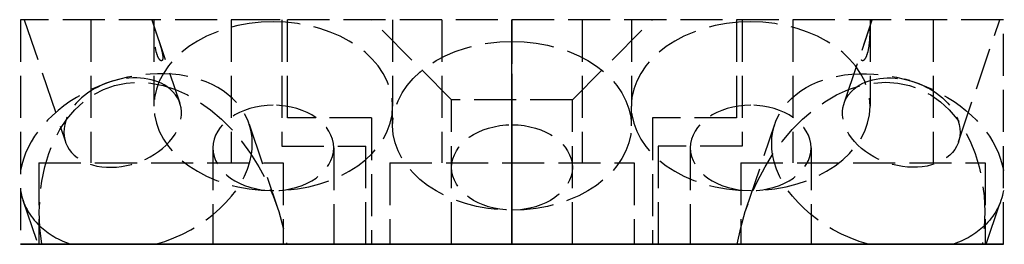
# Model space of a CAD drawing. Header units: millimetres. Extents: x -17.5 to 17.5, y 0 to 8.
import ezdxf

# ---------------------------------------------------------------- set-up
doc = ezdxf.new("R2010")
doc.units = ezdxf.units.MM
doc.header["$LTSCALE"] = 10
doc.linetypes.add('ALLCAD_Strich', pattern=[0.2, 0.15, -0.05])
for name, color, linetype in [('BESCH_KONT_sich_schn_ansi_2d', 40, 'Continuous'), ('BESCH_KONT_sich_schn_grun_2d', 10, 'Continuous'), ('BESCH_KONT_sich_schn_seit_2d', 160, 'Continuous')]:
    doc.layers.add(name, color=color, linetype=linetype)

msp = doc.modelspace()

# ---------------------------------------------------------------- linework, layer by layer
at = {"layer": 'BESCH_KONT_sich_schn_ansi_2d', "linetype": 'ALLCAD_Strich'}
for p, q in [((-17.5, 0), (-16.74603914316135, 0)), ((-17.5, 0, -21), (-17.5, 0)), ((-17.5, 0, -21), (-5, 0, -21)), ((-17.5, 0, -21.00000000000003), (-5.200000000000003, 0, -21.00000000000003)), ((-17.5, 0, -89.00000000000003), (-17.5, 0, -21.00000000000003)), ((-17.5, 0, -89.00000000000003), (17.5, 0, -89.00000000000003)), ((-17.43400744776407, 0, -1.876542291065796), (-16.83155035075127, 0)), ((-17.14708921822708, 0, -7.85278943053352), (-15.91031046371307, 0, -4.000452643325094)), ((-16.74603914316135, 0), (-8.02025296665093, 0)), ((-15.13053968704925, 0, -5.623732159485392), (-15.89260009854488, 0, -5.085350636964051)), ((-13.39508348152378, 0, -6.180894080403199), (-12.46204713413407, 0, -6.186717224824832)), ((-13.05291078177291, 0, -9.167210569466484), (-12.67058279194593, 0, -7.976329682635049)), ((-12.75, 0, -8), (-12.75, 0, -11.08111831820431)), ((-12.60318305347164, 0, -7.766391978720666), (-11.81613202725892, 0, -5.314873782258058)), ((-10.64999999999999, 0, -12.56604255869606), (-10.64999999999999, 0, -15.99999999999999)), ((-9.340864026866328, 0, -4.474816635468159), (-8.353428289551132, 0, -1.399137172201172)), ((-8.24999999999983, 0, -2), (-8.750000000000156, 0, -2)), ((-8.199999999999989, 0, -21.00000000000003), (-8.199999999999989, 0, -77.00000000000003)), ((-5.199999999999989, 0, -77.00000000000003), (-8.199999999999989, 0, -77.00000000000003)), ((-8.02025296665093, 0), (8.020252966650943, 0)), ((-5.200000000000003, 0, -76), (-8, 0, -76)), ((-8, 0, -76), (-8, 0, -21)), ((-6.349999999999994, 0, -12.56604255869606), (-6.349999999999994, 0, -15.99999999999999)), ((-5, 0, -76), (-5.200000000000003, 0, -76)), ((5.200000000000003, 0, -77.00000000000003), (-5.200000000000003, 0, -77.00000000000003)), ((-5.200000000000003, 0, -77.00000000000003), (-5.200000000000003, 0, -21.00000000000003)), ((-5, 0, -21), (-5, 0, -76)), ((-5, 0, -76), (5, 0, -76)), ((-4.25, 0, -68.34677459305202), (-4.25, 0, -64.5686)), ((-4.25, 0, -40.06247459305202), (-4.25, 0, -36.28429999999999)), ((-4.249999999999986, 0, -8.000000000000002), (-4.249999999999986, 0, -11.08111831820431)), ((-2.150000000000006, 0, -72.5686), (-2.150000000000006, 0, -69.83169883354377)), ((-2.150000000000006, 0, -44.28429999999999), (-2.150000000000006, 0, -41.54739883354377)), ((-0.009844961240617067, 0, -0.007131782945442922), (-0.009844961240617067, 0, -0.004496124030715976)), ((-0.008139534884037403, 0, -0.004496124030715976), (-0.008139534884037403, 0, -0.007131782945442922)), ((-0.007131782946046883, 0, -0.001782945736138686), (-0.006356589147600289, 0, -0.001782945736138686)), ((-0.006356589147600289, 0, -0.009844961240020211), (-0.007131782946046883, 0, -0.009844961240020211)), ((-0.006976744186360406, 0, -0.008294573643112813), (-0.006511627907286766, 0, -0.008294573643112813)), ((-0.006511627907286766, 0, -0.003333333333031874), (-0.006976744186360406, 0, -0.003333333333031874)), ((-0.005348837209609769, 0, -0.007131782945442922), (-0.005348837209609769, 0, -0.004496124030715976)), ((-0.003643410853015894, 0, -0.004496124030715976), (-0.003643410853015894, 0, -0.007131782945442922)), ((-0.002713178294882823, 0, -0.009689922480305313), (-0.002713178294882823, 0, -0.001937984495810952)), ((-0.001007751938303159, 0, -0.009689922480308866), (-0.002713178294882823, 0, -0.009689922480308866)), ((-0.002713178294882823, 0, -0.001937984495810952), (0.00100775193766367, 0, -0.001937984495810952)), ((0.00100775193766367, 0, -0.007054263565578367), (-0.001007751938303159, 0, -0.007054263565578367)), ((-0.001007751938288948, 0, -0.007054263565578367), (-0.001007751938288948, 0, -0.009689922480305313)), ((0.0005632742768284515, 0, -0.00348837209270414), (-0.0009871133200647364, 0, -0.00348837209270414)), ((-0.0009871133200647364, 0, -0.003488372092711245), (-0.0009871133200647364, 0, -0.005658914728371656)), ((-0.0009871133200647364, 0, -0.005658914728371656), (0.0005632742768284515, 0, -0.005658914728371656)), ((0.001493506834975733, 0, -0.00472868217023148), (0.001493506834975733, 0, -0.004418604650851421)), ((0.003178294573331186, 0, -0.004108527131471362), (0.003178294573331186, 0, -0.004883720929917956)), ((0.003953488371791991, 0, -0.007131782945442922), (0.003953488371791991, 0, -0.004496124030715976)), ((0.005658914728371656, 0, -0.004496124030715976), (0.005658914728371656, 0, -0.007131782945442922)), ((0.006666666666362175, 0, -0.001782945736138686), (0.007441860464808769, 0, -0.001782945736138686)), ((0.007441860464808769, 0, -0.009844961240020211), (0.006666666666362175, 0, -0.009844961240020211)), ((0.006821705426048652, 0, -0.008294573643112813), (0.007286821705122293, 0, -0.008294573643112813)), ((0.007286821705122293, 0, -0.003333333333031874), (0.006821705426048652, 0, -0.003333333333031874)), ((0.00844961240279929, 0, -0.007131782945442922), (0.00844961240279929, 0, -0.004496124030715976)), ((0.01015503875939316, 0, -0.004496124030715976), (0.01015503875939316, 0, -0.007131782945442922)), ((2.150000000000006, 0, -72.5686), (2.150000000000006, 0, -69.83169883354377)), ((2.150000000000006, 0, -44.2843), (2.150000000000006, 0, -41.54739883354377)), ((4.25, 0, -68.34677459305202), (4.25, 0, -64.5686)), ((4.25, 0, -40.06247459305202), (4.25, 0, -36.2843)), ((4.250000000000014, 0, -8), (4.250000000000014, 0, -11.08111831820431)), ((5, 0, -76), (5, 0, -21)), ((5, 0, -21), (17.5, 0, -21)), ((5.200000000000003, 0, -76), (5.000000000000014, 0, -76)), ((5.199999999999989, 0, -21.00000000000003), (17.5, 0, -21.00000000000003)), ((5.199999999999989, 0, -21.00000000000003), (5.199999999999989, 0, -77.00000000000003)), ((8, 0, -76), (5.200000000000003, 0, -76)), ((8.200000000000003, 0, -77.00000000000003), (5.200000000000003, 0, -77.00000000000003)), ((6.350000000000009, 0, -12.56604255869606), (6.350000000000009, 0, -15.99999999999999)), ((8, 0, -76), (8, 0, -21)), ((8.020252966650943, 0), (16.74603914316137, 0)), ((8.200000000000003, 0, -21.00000000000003), (8.200000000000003, 0, -77.00000000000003)), ((8.75000000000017, 0, -2), (8.249999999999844, 0, -2)), ((8.353428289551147, 0, -1.399137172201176), (9.340864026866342, 0, -4.474816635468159)), ((10.65000000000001, 0, -12.56604255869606), (10.65000000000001, 0, -15.99999999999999)), ((11.81613202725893, 0, -5.314873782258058), (12.60318305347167, 0, -7.766391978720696)), ((13.3950834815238, 0, -6.180894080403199), (12.46204713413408, 0, -6.186717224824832)), ((12.67058279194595, 0, -7.97632968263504), (13.05291078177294, 0, -9.167210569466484)), ((12.75000000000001, 0, -8.000000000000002), (12.75000000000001, 0, -11.08111831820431)), ((15.13053968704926, 0, -5.623732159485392), (15.8926000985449, 0, -5.085350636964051)), ((15.9103104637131, 0, -4.000452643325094), (17.14708921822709, 0, -7.85278943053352)), ((16.74603914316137, 0), (17.5, 0)), ((16.83155035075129, 0), (17.43400744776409, 0, -1.876542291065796)), ((17.5, 0, -21), (17.5, 0)), ((17.5, 0, -89.00000000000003), (17.5, 0, -21.00000000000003))]:
    msp.add_line(p, q, dxfattribs=at)
at = {"layer": 'BESCH_KONT_sich_schn_ansi_2d', "linetype": 'ALLCAD_Strich', "extrusion": (0, 1, 0)}
for centre, radius in [((12.5, -54.00000000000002), 4.35), ((12.5, -27.00000000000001), 4.35), ((0, -84.00000000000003), 4.35), ((0, -24.99999999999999), 2.15), ((-12.5, -64.00000000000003), 4.35), ((-12.5, -37.00000000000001), 4.35)]:
    msp.add_circle(centre, radius, dxfattribs=at)
at = {"layer": 'BESCH_KONT_sich_schn_ansi_2d', "linetype": 'ALLCAD_Strich', "extrusion": (0, -1, 0)}
for centre, radius in [((-12.5, -54.00000000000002), 2.5), ((-12.5, -27.00000000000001), 2.5), ((0, -24.99999999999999), 5), ((0, -84.00000000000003), 2.5), ((12.5, -64.00000000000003), 2.5), ((12.5, -37.00000000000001), 2.5)]:
    msp.add_circle(centre, radius, dxfattribs=at)
at = {"layer": 'BESCH_KONT_sich_schn_ansi_2d', "linetype": 'ALLCAD_Strich', "extrusion": (0, 1, 0)}
for centre, radius, start, end in [((0.007131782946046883, -0.004496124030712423), 0.002713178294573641, 0, 90), ((0.007131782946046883, -0.007131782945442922), 0.002713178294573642, 270, 2.035554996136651e-13), ((0.006356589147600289, -0.004496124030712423), 0.002713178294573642, 90, 180), ((0.006356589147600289, -0.007131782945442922), 0.002713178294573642, 180, 270), ((-0.001007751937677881, -0.004108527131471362), 0.002170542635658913, 90, 180), ((-0.001007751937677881, -0.004883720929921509), 0.002170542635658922, 180, 270), ((-0.006666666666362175, -0.004496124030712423), 0.002713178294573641, 0, 90), ((-0.006666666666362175, -0.007131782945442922), 0.002713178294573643, 270, 0), ((-0.007441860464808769, -0.004496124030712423), 0.00271317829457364, 90, 180), ((-0.007441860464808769, -0.007131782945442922), 0.002713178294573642, 180, 270)]:
    msp.add_arc(centre, radius, start, end, dxfattribs=at)
at = {"layer": 'BESCH_KONT_sich_schn_ansi_2d', "linetype": 'ALLCAD_Strich', "extrusion": (0, -1, 0)}
for centre, radius, start, end in [((-0.006976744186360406, -0.007131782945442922), 0.001162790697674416, 179.9999999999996, 270), ((-0.006976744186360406, -0.004496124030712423), 0.001162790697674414, 90, 180.0000000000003), ((-0.006511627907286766, -0.007131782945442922), 0.001162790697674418, 270, 4.071109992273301e-13), ((-0.006511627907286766, -0.004496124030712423), 0.001162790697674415, 359.9999999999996, 90), ((0.0005632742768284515, -0.00472868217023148), 0.0009302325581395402, 270, 0), ((0.0005632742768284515, -0.004418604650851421), 0.0009302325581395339, 0, 90), ((0.006821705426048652, -0.007131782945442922), 0.001162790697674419, 179.9999999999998, 270), ((0.006821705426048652, -0.004496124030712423), 0.001162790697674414, 90, 180.0000000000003), ((0.007286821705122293, -0.007131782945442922), 0.001162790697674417, 270, 4.071109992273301e-13), ((0.007286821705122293, -0.004496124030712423), 0.001162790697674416, 359.9999999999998, 90)]:
    msp.add_arc(centre, radius, start, end, dxfattribs=at)
for centre, major_axis, ratio, start_param, end_param in [((-15.09999999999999, 0, -8.510000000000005), (0.9790083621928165, 0, 3.049429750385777), 0.671302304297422, 0.4894562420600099, 3.141592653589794), ((-13.3874357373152, 0, -3.175679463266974), (4.046571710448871, 0, -1.299137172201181), 0.671302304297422, 0.3594193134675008, 2.782173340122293), ((-13.86322124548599, 0, -4.657663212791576), (-2.047089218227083, 0, 0.657210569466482), 0.671302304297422, -1.124704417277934, 0.9467038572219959), ((-15.09999999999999, 0, -8.510000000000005), (0.9790083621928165, 0, 3.049429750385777), 0.671302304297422, -3.141592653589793, -0.4894562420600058), ((-13.86322124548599, 0, -4.657663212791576), (2.047089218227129, 0, -0.6572105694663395), 0.671302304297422, -2.194888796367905, -0.9467038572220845), ((-15.09999999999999, 0, -8.510000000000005), (0.9790083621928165, 0, 3.049429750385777), 0.671302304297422, -0.4894562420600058, 0.4894562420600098), ((-8.5, 0, -8), (-1.118293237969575e-79, 0, -6.010407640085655), 0.7071067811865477, -3.082735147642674, -0.3331178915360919), ((-8.5, 0, -11.0811183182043), (-4.250000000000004, 0), 0.7071067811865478, 1.570796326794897, 7.853981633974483), ((-13.3874357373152, 0, -3.175679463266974), (4.046571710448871, 0, -1.299137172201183), 0.6713023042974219, -1.191150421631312, 0.359419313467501), ((-8.5, 0, -12.56604255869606), (2.150000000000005, 0), 0.7071067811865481, -0.85249140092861, 3.994084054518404), ((-8.5, 0, -12.56604255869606), (2.15, 0), 0.7071067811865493, -2.289101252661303, -1.570796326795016), ((-8.5, 0, -8), (-1.118293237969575e-79, 0, -6.010407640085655), 0.7071067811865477, -0.3331178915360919, 0.3331178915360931), ((-8.5, 0, -5.00000000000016), (-4.250000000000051, 0), 0.7071067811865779, -1.629653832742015, -1.511938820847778), ((-8.5, 0, -12.56604255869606), (2.15000000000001, 0), 0.7071067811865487, -1.570796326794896, -0.8524914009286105), ((-8.5, 0, -8), (-1.118293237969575e-79, 0, -6.010407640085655), 0.7071067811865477, 0.3331178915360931, 3.082735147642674), ((0, 0, -64.5686), (-1.118293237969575e-79, 0, -6.010407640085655), 0.7071067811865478, -3.141592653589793, -0.3331178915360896), ((0, 0, -36.28429999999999), (-1.118293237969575e-79, 0, -6.010407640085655), 0.7071067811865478, -3.141592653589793, -0.3331178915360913), ((0, 0, -64.5686), (-1.118293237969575e-79, 0, -6.010407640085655), 0.7071067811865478, -0.3331178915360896, 0.3331178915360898), ((0, 0, -36.28429999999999), (-1.118293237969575e-79, 0, -6.010407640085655), 0.7071067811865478, -0.3331178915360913, 0.3331178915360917), ((0, 0, -64.5686), (-1.118293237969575e-79, 0, -6.010407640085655), 0.7071067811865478, 0.3331178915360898, 3.141592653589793), ((0, 0, -36.28429999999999), (-1.118293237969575e-79, 0, -6.010407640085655), 0.7071067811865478, 0.3331178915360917, 3.141592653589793), ((8.500000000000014, 0, -8), (-1.118293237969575e-79, 0, -6.010407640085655), 0.7071067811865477, -3.082735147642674, -0.3331178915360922), ((8.500000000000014, 0, -11.0811183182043), (-4.250000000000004, 0), 0.7071067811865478, 1.570796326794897, 7.853981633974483), ((8.500000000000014, 0, -12.56604255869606), (2.150000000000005, 0), 0.7071067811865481, -0.8524914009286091, 3.994084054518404), ((8.500000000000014, 0, -12.56604255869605), (2.150000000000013, 0), 0.7071067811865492, -2.289101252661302, -1.570796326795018), ((8.500000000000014, 0, -8), (-1.118293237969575e-79, 0, -6.010407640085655), 0.7071067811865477, -0.3331178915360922, 0.333117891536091), ((8.500000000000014, 0, -5.00000000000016), (-4.250000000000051, 0), 0.7071067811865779, -1.629653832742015, -1.511938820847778), ((8.5, 0, -12.56604255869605), (2.150000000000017, 0), 0.7071067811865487, -1.570796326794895, -0.8524914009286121), ((8.500000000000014, 0, -8), (-1.118293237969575e-79, 0, -6.010407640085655), 0.7071067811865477, 0.333117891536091, 3.082735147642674), ((15.10000000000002, 0, -8.510000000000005), (-0.9790083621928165, 0, 3.049429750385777), 0.671302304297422, 0.4894562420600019, 3.141592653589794), ((15.10000000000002, 0, -8.510000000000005), (-0.9790083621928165, 0, 3.049429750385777), 0.671302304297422, -0.4894562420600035, 0.4894562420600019), ((15.10000000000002, 0, -8.510000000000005), (-0.9790083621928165, 0, 3.049429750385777), 0.671302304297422, -3.141592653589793, -0.4894562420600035)]:
    msp.add_ellipse(centre, major_axis=major_axis, ratio=ratio, start_param=start_param, end_param=end_param, dxfattribs=at)
at = {"layer": 'BESCH_KONT_sich_schn_ansi_2d', "linetype": 'ALLCAD_Strich', "extrusion": (0, -0.9999999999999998, 0)}
for centre, major_axis, ratio, start_param, end_param in [((-13.38743573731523, 0, -3.175679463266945), (-4.04657171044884, 0, 1.299137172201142), 0.6713023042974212, -0.359419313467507, 0.09816586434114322), ((-13.86322124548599, 0, -4.657663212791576), (2.047089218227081, 0, -0.6572105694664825), 0.6713023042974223, -0.9467038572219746, 2.016888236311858)]:
    msp.add_ellipse(centre, major_axis=major_axis, ratio=ratio, start_param=start_param, end_param=end_param, dxfattribs=at)
at = {"layer": 'BESCH_KONT_sich_schn_ansi_2d', "linetype": 'ALLCAD_Strich', "extrusion": (0, -0.9999999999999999, 0)}
msp.add_ellipse((-13.3874357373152, 0, -3.175679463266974), major_axis=(-4.046571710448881, 0, 1.29913717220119), ratio=0.6713023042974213, start_param=0.3263788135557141, end_param=1.191150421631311, dxfattribs=at)
at = {"layer": 'BESCH_KONT_sich_schn_ansi_2d', "linetype": 'ALLCAD_Strich', "extrusion": (0, 1, 0)}
for centre, major_axis, ratio, start_param, end_param in [((-12.40000000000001, 0, -0.09999999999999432), (1.935249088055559, 0, 6.027942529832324), 0.6713023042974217, -2.761946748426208, -1.76685090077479), ((-12.40000000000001, 0, -0.09999999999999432), (1.935249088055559, 0, 6.027942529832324), 0.6713023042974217, 1.342306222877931, 2.761946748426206), ((-8.5, 0, -15.99999999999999), (-5.657248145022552e-80, 0, -3.040559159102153), 0.7071067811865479, -3.141592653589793, 3.141592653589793), ((0, 0, -68.34677459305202), (-4.250000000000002, 0), 0.7071067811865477, -1.570796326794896, 4.71238898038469), ((0, 0, -40.06247459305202), (-4.250000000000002, 0), 0.7071067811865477, -1.570796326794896, 4.71238898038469), ((0, 0, -69.83169883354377), (-2.150000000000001, 0), 0.7071067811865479, -0.6436101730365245, 3.785202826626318), ((0, 0, -41.54739883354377), (-2.149999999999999, 0), 0.7071067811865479, -0.6436101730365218, 3.785202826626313), ((0, 0, -44.28429999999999), (-5.657248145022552e-80, 0, -3.040559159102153), 0.7071067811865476, -3.141592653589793, 3.141592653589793), ((0, 0, -72.5686), (-5.657248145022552e-80, 0, -3.040559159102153), 0.7071067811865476, -3.141592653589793, 3.141592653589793), ((0, 0, -69.83169883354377), (-2.150000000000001, 0), 0.707106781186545, -1.570796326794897, -0.6436101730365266), ((1.4210854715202e-14, 0, -41.54739883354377), (-2.150000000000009, 0), 0.7071067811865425, -1.570796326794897, -0.6436101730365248), ((0, 0, -69.83169883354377), (-2.150000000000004, 0), 0.7071067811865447, -2.497982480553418, -1.570796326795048), ((-1.4210854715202e-14, 0, -41.54739883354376), (-2.150000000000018, 0), 0.7071067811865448, -2.497982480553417, -1.57079632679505), ((8.500000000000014, 0, -15.99999999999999), (-5.657248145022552e-80, 0, -3.040559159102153), 0.7071067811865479, -3.141592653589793, 3.141592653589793), ((12.40000000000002, 0, -0.09999999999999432), (-1.935249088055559, 0, 6.027942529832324), 0.6713023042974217, -2.76194674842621, -1.342306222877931), ((13.38743573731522, 0, -3.175679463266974), (-4.046571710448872, 0, -1.299137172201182), 0.6713023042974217, -1.191150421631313, 0.3594193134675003), ((13.38743573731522, 0, -3.175679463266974), (-4.046571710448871, 0, -1.299137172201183), 0.6713023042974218, 0.3594193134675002, 2.782173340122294), ((13.86322124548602, 0, -4.657663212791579), (-2.047089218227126, 0, -0.65721056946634), 0.6713023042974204, -2.19488879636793, -0.9467038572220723), ((12.40000000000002, 0, -0.09999999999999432), (-1.935249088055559, 0, 6.027942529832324), 0.6713023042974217, 1.76685090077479, 2.761946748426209), ((13.38743573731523, 0, -3.175679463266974), (4.046571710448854, 0, 1.299137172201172), 0.6713023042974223, 0.3263788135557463, 1.191150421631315), ((13.38743573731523, 0, -3.175679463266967), (4.046571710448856, 0, 1.299137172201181), 0.6713023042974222, -0.359419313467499, 0.09816586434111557)]:
    msp.add_ellipse(centre, major_axis=major_axis, ratio=ratio, start_param=start_param, end_param=end_param, dxfattribs=at)
at = {"layer": 'BESCH_KONT_sich_schn_ansi_2d', "linetype": 'ALLCAD_Strich', "extrusion": (0, 0.9999999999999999, 0)}
for major_axis, start_param, end_param in [((-2.047089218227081, 0, -0.6572105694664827), -0.9467038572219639, 2.016888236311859), ((2.047089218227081, 0, 0.6572105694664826), -1.124704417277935, 0.9467038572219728)]:
    msp.add_ellipse((13.86322124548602, 0, -4.657663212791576), major_axis=major_axis, ratio=0.6713023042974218, start_param=start_param, end_param=end_param, dxfattribs=at)
at = {"layer": 'BESCH_KONT_sich_schn_ansi_2d', "linetype": 'ALLCAD_Strich'}
for points, weights in [([(-12.69782592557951, 0, -6.180177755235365), (-14.32819289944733, 0, -6.105963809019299), (-15.69707698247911, 0, -5.217279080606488)], [1.057817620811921, 1.061688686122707, 1.057817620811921]), ([(15.69707698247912, 0, -5.217279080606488), (14.32819289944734, 0, -6.105963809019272), (12.69782592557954, 0, -6.180177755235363)], [1.057817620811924, 1.06168868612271, 1.057817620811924])]:
    msp.add_rational_spline(points, weights, degree=2, dxfattribs=at)
for points, knots in [([(-12.63941734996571, 0, -7.205140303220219), (-12.66444349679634, 0, -7.283092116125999), (-12.68647123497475, 0, -7.38095272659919), (-12.71024233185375, 0, -7.539994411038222), (-12.71672760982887, 0, -7.594957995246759), (-12.7270567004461, 0, -7.705554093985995), (-12.73091690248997, 0, -7.761175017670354), (-12.73564753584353, 0, -7.852676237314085), (-12.73719983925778, 0, -7.892223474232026), (-12.73918580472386, 0, -7.965122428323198), (-12.73963817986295, 0, -7.998429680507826), (-12.73963817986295, 0, -8.051336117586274), (-12.73919700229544, 0, -8.074942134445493), (-12.73722103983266, 0, -8.109490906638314), (-12.73566639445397, 0, -8.120508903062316), (-12.73088574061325, 0, -8.134071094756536), (-12.72698343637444, 0, -8.132029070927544), (-12.71656839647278, 0, -8.112825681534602), (-12.71003862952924, 0, -8.09558411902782), (-12.68617705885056, 0, -8.026266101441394), (-12.66414687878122, 0, -7.956175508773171), (-12.61439120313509, 0, -7.801195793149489), (-12.58299352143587, 0, -7.704876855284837), (-12.53485604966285, 0, -7.549844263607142), (-12.51872843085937, 0, -7.496467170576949), (-12.4885371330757, 0, -7.389139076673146), (-12.47446983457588, 0, -7.335197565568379), (-12.45491588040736, 0, -7.246135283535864), (-12.44756697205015, 0, -7.207541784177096), (-12.43761147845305, 0, -7.135954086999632), (-12.43506387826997, 0, -7.10299157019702), (-12.43506387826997, 0, -7.050085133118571), (-12.43755128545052, 0, -7.026142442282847), (-12.44746469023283, 0, -6.990287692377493), (-12.45483792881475, 0, -6.978312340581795), (-12.47459864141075, 0, -6.962285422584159), (-12.48879148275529, 0, -6.962634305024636), (-12.51915250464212, 0, -6.978555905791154), (-12.53532546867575, 0, -6.994210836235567), (-12.58347286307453, 0, -7.059533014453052), (-12.61468782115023, 0, -7.128112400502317), (-12.63941734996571, 0, -7.205140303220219)], [0, 0, 0, 0, 0.03313777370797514, 0.03313777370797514, 0.04970666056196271, 0.04970666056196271, 0.06627554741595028, 0.06627554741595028, 0.07757251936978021, 0.07757251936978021, 0.08886949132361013, 0.08886949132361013, 0.1000188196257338, 0.1000188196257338, 0.1111681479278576, 0.1111681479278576, 0.1275406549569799, 0.1275406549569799, 0.1439131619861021, 0.1439131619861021, 0.1766581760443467, 0.1766581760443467, 0.209795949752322, 0.209795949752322, 0.2263648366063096, 0.2263648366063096, 0.2429337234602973, 0.2429337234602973, 0.2542306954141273, 0.2542306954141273, 0.2655276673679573, 0.2655276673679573, 0.2766769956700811, 0.2766769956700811, 0.2878263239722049, 0.2878263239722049, 0.3041988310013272, 0.3041988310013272, 0.3205713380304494, 0.3205713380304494, 0.3533163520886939, 0.3533163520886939, 0.3533163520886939, 0.3533163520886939]), ([(12.63941734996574, 0, -7.205140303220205), (12.61468782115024, 0, -7.128112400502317), (12.58347286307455, 0, -7.059533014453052), (12.53532546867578, 0, -6.994210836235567), (12.51915250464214, 0, -6.97855590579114), (12.4887914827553, 0, -6.962634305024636), (12.47459864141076, 0, -6.962285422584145), (12.45483792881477, 0, -6.97831234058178), (12.44746469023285, 0, -6.990287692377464), (12.43755128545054, 0, -7.026142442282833), (12.43506387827, 0, -7.050085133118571), (12.43506387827, 0, -7.10299157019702), (12.43761147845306, 0, -7.135954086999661), (12.44756697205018, 0, -7.20754178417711), (12.45491588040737, 0, -7.246135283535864), (12.4744698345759, 0, -7.335197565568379), (12.48853713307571, 0, -7.38913907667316), (12.5187284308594, 0, -7.496467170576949), (12.53485604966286, 0, -7.549844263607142), (12.5829935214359, 0, -7.704876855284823), (12.61439120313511, 0, -7.801195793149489), (12.66414687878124, 0, -7.956175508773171), (12.68617705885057, 0, -8.02626610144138), (12.71003862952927, 0, -8.09558411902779), (12.71656839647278, 0, -8.112825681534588), (12.72698343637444, 0, -8.13202907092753), (12.73088574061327, 0, -8.13407109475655), (12.73566639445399, 0, -8.12050890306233), (12.73722103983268, 0, -8.1094909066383), (12.73919700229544, 0, -8.074942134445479), (12.73963817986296, 0, -8.051336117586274), (12.73963817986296, 0, -7.998429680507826), (12.73918580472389, 0, -7.965122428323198), (12.73719983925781, 0, -7.89222347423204), (12.73564753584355, 0, -7.852676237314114), (12.73091690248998, 0, -7.761175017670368), (12.72705670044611, 0, -7.705554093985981), (12.71672760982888, 0, -7.594957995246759), (12.71024233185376, 0, -7.539994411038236), (12.68647123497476, 0, -7.380952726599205), (12.66444349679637, 0, -7.283092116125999), (12.63941734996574, 0, -7.205140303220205)], [0, 0, 0, 0, 0.0327450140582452, 0.0327450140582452, 0.0491175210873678, 0.0491175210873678, 0.0654900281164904, 0.0654900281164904, 0.0766393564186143, 0.0766393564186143, 0.08778868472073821, 0.08778868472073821, 0.09908565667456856, 0.09908565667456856, 0.1103826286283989, 0.1103826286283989, 0.1269515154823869, 0.1269515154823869, 0.1435204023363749, 0.1435204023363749, 0.176658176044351, 0.176658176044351, 0.2094031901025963, 0.2094031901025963, 0.2257756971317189, 0.2257756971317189, 0.2421482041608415, 0.2421482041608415, 0.2532975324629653, 0.2532975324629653, 0.2644468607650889, 0.2644468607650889, 0.2757438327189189, 0.2757438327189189, 0.2870408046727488, 0.2870408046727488, 0.3036096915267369, 0.3036096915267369, 0.3201785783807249, 0.3201785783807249, 0.3533163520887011, 0.3533163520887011, 0.3533163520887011, 0.3533163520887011])]:
    msp.add_open_spline(points, degree=3, knots=knots, dxfattribs=at)
at = {"layer": 'BESCH_KONT_sich_schn_grun_2d', "linetype": 'ALLCAD_Strich'}
for p, q in [((17.5, 7.999999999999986), (-17.5, 7.999999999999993)), ((-17.5, 7.999999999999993), (-17.5, -1.4210854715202e-14)), ((-17.36914777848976, 7.999999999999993), (-15.90032964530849, 3.647946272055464)), ((-15, 7.999999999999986), (-15, 2.899999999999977)), ((-12.83085222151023, 7.999999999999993), (-11.82611284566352, 5.022994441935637)), ((-12.75, 7.999999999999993), (-12.75, 4.918881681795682)), ((-10, 7.999999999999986), (-10, 2.899999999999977)), ((-8.200000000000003, 7.999999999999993), (-8.199999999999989, 3.499999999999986)), ((-8, 4.5), (-8, 7.999999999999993)), ((-2.149999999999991, 5.149999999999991), (-4.999999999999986, 7.999999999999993)), ((-4.249999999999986, 7.999999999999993), (-4.249999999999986, 4.918881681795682)), ((-2.5, 7.999999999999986), (-2.5, 2.899999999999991)), ((2.150000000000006, 5.149999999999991), (5.000000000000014, 7.999999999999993)), ((2.5, 7.999999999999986), (2.5, 2.899999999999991)), ((4.250000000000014, 7.999999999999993), (4.250000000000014, 4.918881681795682)), ((8, 7.999999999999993), (8, 4.499999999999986)), ((8.200000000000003, 7.999999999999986), (8.200000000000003, 3.499999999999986)), ((10, 7.999999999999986), (10, 2.899999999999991)), ((11.82611284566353, 5.022994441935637), (12.83085222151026, 7.999999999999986)), ((12.75000000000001, 7.999999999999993), (12.75000000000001, 4.918881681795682)), ((15, 7.999999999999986), (15, 2.899999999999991)), ((15.9003296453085, 3.647946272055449), (17.36914777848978, 7.999999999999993)), ((17.5, -1.4210854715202e-14), (17.5, 7.999999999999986)), ((-14.52735011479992, 5.706355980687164), (-14.70024861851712, 5.635625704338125)), ((-14.1656410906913, 5.828432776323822), (-13.98524240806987, 5.876940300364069)), ((14.16564109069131, 5.828432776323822), (13.98524240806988, 5.876940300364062)), ((14.52735011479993, 5.706355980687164), (14.70024861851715, 5.635625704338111)), ((-4.25, 4.221825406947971), (-4.25, 4.918881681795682)), ((2.150000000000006, 5.149999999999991), (-2.149999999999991, 5.149999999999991)), ((-2.149999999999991, -1.4210854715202e-14), (-2.149999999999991, 5.149999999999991)), ((2.150000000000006, -1.4210854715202e-14), (2.150000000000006, 5.149999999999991)), ((4.25, 4.221825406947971), (4.25, 4.918881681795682)), ((-9.360593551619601, 4.284794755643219), (-8.341053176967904, 1.26393438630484)), ((-5, 4.499999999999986), (-8, 4.5)), ((-5, 4.499999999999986), (-5, -1.4210854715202e-14)), ((8, 4.499999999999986), (5.000000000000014, 4.499999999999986)), ((5.000000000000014, 4.499999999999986), (5, -1.4210854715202e-14)), ((8.341053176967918, 1.26393438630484), (9.36059355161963, 4.284794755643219)), ((-10.64999999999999, 3.433957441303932), (-10.64999999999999, -1.4210854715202e-14)), ((-8.199999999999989, 3.499999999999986), (-5.200000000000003, 3.499999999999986)), ((-6.349999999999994, 3.433957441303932), (-6.349999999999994, -1.4210854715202e-14)), ((-5.200000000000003, -1.4210854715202e-14), (-5.200000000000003, 3.499999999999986)), ((8.200000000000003, 3.499999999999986), (5.200000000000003, 3.499999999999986)), ((5.200000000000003, 3.499999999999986), (5.200000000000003, -1.4210854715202e-14)), ((6.350000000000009, 3.433957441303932), (6.350000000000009, -1.4210854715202e-14)), ((10.65000000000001, 3.433957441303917), (10.65000000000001, -1.4210854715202e-14)), ((-16.85000000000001, 2.899999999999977), (-8.150000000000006, 2.899999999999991)), ((-16.85000000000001, 2.899999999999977), (-16.85000000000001, -1.4210854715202e-14)), ((-8.150000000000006, 2.899999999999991), (-8.150000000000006, -1.4210854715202e-14)), ((-4.350000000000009, 2.899999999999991), (4.349999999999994, 2.899999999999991)), ((-4.349999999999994, 2.899999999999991), (-4.349999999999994, -1.4210854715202e-14)), ((4.349999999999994, 2.899999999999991), (4.349999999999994, 0)), ((8.149999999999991, 2.899999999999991), (16.85000000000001, 2.899999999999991)), ((8.150000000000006, 2.899999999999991), (8.150000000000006, -1.4210854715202e-14)), ((16.85000000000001, 2.899999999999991), (16.85000000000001, -1.4210854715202e-14)), ((-17.4142779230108, 1.566676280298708), (-16.88552467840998, 0)), ((16.88552467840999, -1.4210854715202e-14), (17.41427792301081, 1.566676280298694)), ((-0.007131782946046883, 0.004999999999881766), (-0.009844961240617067, 0.004999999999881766)), ((-0.009844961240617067, 0.004999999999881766), (-0.009844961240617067, -1.13686837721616e-13)), ((-0.008139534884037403, 0.004999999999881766), (-0.008139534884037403, -1.13686837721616e-13)), ((-0.006356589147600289, 0.004999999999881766), (-0.007131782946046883, 0.004999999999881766)), ((-0.007131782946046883, 0.004999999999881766), (-0.007131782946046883, -1.13686837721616e-13)), ((-0.006976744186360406, 0.004999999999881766), (-0.006976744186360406, -1.13686837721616e-13)), ((-0.006511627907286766, 0.004999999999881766), (-0.006511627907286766, -1.13686837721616e-13)), ((-0.006356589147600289, 0.004999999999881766), (-0.006356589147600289, -1.13686837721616e-13)), ((-0.006356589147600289, 0.004999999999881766), (-0.003643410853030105, 0.004999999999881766)), ((-0.005348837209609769, 0.004999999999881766), (-0.005348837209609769, -1.13686837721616e-13)), ((-0.003643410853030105, 0.004999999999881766), (-0.003643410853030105, -1.13686837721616e-13)), ((0.001007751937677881, 0.004999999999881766), (-0.002713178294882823, 0.004999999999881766)), ((-0.002713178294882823, 0.004999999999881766), (-0.002713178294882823, -1.13686837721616e-13)), ((-0.001007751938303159, 0.004999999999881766), (-0.001007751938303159, -1.13686837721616e-13)), ((-0.0009871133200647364, -1.13686837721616e-13), (-0.0009871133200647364, 0.004999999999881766)), ((0.0005632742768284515, 0.004999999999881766), (0.0005632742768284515, -1.13686837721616e-13)), ((0.001007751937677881, 0.004999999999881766), (0.003178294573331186, 0.004999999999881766)), ((0.001007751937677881, 0.004999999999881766), (0.001007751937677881, -1.13686837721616e-13)), ((0.001493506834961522, 0.004999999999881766), (0.001493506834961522, -1.13686837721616e-13)), ((0.003178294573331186, 0.004999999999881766), (0.003178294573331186, -1.13686837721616e-13)), ((0.006666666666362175, 0.004999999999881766), (0.003953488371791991, 0.004999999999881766)), ((0.003953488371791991, 0.004999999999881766), (0.003953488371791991, -1.13686837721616e-13)), ((0.005658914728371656, 0.004999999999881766), (0.005658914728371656, -1.13686837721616e-13)), ((0.007441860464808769, 0.004999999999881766), (0.006666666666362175, 0.004999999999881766)), ((0.006666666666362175, 0.004999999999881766), (0.006666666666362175, -1.13686837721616e-13)), ((0.006821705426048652, 0.004999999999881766), (0.006821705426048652, -1.13686837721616e-13)), ((0.007286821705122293, 0.004999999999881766), (0.007286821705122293, -1.13686837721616e-13)), ((0.007441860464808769, 0.004999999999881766), (0.007441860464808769, -1.13686837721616e-13)), ((0.007441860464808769, 0.004999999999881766), (0.01015503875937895, 0.004999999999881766)), ((0.00844961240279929, 0.004999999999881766), (0.00844961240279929, -1.13686837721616e-13)), ((0.01015503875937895, 0.004999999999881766), (0.01015503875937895, -1.13686837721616e-13)), ((-17.5, -1.4210854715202e-14), (-16.74603914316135, -1.4210854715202e-14)), ((-15.69707698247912, -1.4210854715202e-14), (-16.74603914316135, -1.4210854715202e-14)), ((-8.02025296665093, -1.4210854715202e-14), (-12.69782592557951, -1.4210854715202e-14)), ((-8.02025296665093, -1.4210854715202e-14), (8.020252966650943, -1.4210854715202e-14)), ((12.69782592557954, -1.4210854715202e-14), (8.020252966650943, -1.4210854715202e-14)), ((16.74603914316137, -1.4210854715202e-14), (15.69707698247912, -1.4210854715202e-14)), ((16.74603914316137, -1.4210854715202e-14), (17.5, -1.4210854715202e-14))]:
    msp.add_line(p, q, dxfattribs=at)
at = {"layer": 'BESCH_KONT_sich_schn_grun_2d', "linetype": 'ALLCAD_Strich', "extrusion": (0, 0, -1)}
for centre, major_axis, ratio, start_param, end_param in [((-8.499999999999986, 4.918881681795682), (-4.250000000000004, 5.204748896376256e-16), 0.7071067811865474, 1.570796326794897, 7.853981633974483), ((-8.499999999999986, 10.99999999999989), (-4.250000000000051, -2.775557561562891e-16), 0.7071067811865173, -1.629653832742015, -1.511938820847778), ((8.500000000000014, 4.918881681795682), (-4.250000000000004, 5.204748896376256e-16), 0.7071067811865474, 1.570796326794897, 7.853981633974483), ((8.500000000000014, 10.99999999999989), (-4.250000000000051, -2.775557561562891e-16), 0.7071067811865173, -1.629653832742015, -1.511938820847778), ((13.38743573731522, 2.925735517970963), (-4.026842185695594, 1.359059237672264), 0.705706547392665, -0.3612079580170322, 2.793666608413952), ((12.36789536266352, -0.0951248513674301), (1.925813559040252, 5.706114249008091), 0.705706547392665, -1.788398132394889, 1.320758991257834), ((13.86322124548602, 4.335470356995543), (2.037108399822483, -0.6875240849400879), 0.7057065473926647, -0.4882747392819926, 3.629867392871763), ((13.86322124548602, 4.335470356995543), (2.037108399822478, -0.6875240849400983), 0.7057065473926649, -1.570796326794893, -0.4882747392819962), ((-8.499999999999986, 3.433957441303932), (-2.150000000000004, 2.632990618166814e-16), 0.7071067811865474, 1.570796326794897, 7.853981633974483), ((8.500000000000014, 3.433957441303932), (-2.150000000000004, 2.632990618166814e-16), 0.7071067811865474, 1.570796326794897, 7.853981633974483), ((13.38743573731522, 2.925735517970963), (-4.026842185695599, 1.359059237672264), 0.7057065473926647, -1.637242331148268, -0.3612079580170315), ((13.38743573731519, 2.925735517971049), (4.026842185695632, -1.359059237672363), 0.7057065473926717, 0.3612079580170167, 0.7450585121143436)]:
    msp.add_ellipse(centre, major_axis=major_axis, ratio=ratio, start_param=start_param, end_param=end_param, dxfattribs=at)
at = {"layer": 'BESCH_KONT_sich_schn_grun_2d', "linetype": 'ALLCAD_Strich'}
for centre, major_axis, ratio, start_param, end_param in [((0, 4.221825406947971), (-4.250000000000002, 5.204748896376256e-16), 0.7071067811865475, -1.570796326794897, 4.71238898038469), ((-13.3874357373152, 2.925735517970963), (4.026842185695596, 1.359059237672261), 0.7057065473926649, -0.3612079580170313, 2.793666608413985), ((-13.863221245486, 4.335470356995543), (-2.037108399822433, -0.6875240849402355), 0.705706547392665, -2.653317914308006, -1.570796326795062), ((-13.863221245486, 4.335470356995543), (-2.037108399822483, -0.6875240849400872), 0.705706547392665, -0.4882747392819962, 3.629867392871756), ((-13.86322124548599, 4.335470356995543), (-2.037108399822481, -0.6875240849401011), 0.7057065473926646, -1.570796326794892, -0.4882747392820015), ((0, 2.736901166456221), (-2.149999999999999, 2.632990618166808e-16), 0.7071067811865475, -1.570796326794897, 4.71238898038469), ((-13.3874357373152, 2.925735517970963), (4.026842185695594, 1.359059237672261), 0.7057065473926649, -1.637242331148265, -0.3612079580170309), ((-13.38743573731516, 2.925735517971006), (-4.026842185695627, -1.359059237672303), 0.705706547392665, -0.1197130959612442, 0.3612079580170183), ((-13.38743573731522, 2.925735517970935), (-4.026842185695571, -1.359059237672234), 0.7057065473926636, 0.361207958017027, 0.7450585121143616)]:
    msp.add_ellipse(centre, major_axis=major_axis, ratio=ratio, start_param=start_param, end_param=end_param, dxfattribs=at)
at = {"layer": 'BESCH_KONT_sich_schn_grun_2d', "linetype": 'ALLCAD_Strich', "extrusion": (0, 0, -0.9999999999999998)}
msp.add_ellipse((13.86322124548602, 4.335470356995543), major_axis=(2.037108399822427, -0.6875240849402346), ratio=0.7057065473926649, start_param=-2.653317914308, end_param=-1.57079632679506, dxfattribs=at)
at = {"layer": 'BESCH_KONT_sich_schn_grun_2d', "linetype": 'ALLCAD_Strich', "extrusion": (0, 0, -0.9999999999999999)}
for centre, major_axis, ratio, start_param, end_param in [((-12.3678953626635, -0.0951248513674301), (-1.92581355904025, 5.70611424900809), 0.7057065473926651, -1.320758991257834, 1.78839813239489), ((13.38743573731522, 2.925735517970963), (4.026842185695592, -1.359059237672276), 0.705706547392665, -0.1197130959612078, 0.3612079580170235)]:
    msp.add_ellipse(centre, major_axis=major_axis, ratio=ratio, start_param=start_param, end_param=end_param, dxfattribs=at)
at = {"layer": 'BESCH_KONT_sich_schn_grun_2d', "linetype": 'ALLCAD_Strich'}
for points, knots in [([(-12.63941734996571, 7.43271139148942), (-12.66444349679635, 7.506862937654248), (-12.68647123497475, 7.572897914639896), (-12.71024233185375, 7.636387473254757), (-12.71672760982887, 7.651728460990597), (-12.7270567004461, 7.667537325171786), (-12.73091690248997, 7.668075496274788), (-12.73564753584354, 7.652811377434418), (-12.7371998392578, 7.641267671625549), (-12.73918580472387, 7.605968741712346), (-12.73963817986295, 7.582122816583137), (-12.73963817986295, 7.529216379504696), (-12.73919700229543, 7.496374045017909), (-12.73722103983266, 7.424388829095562), (-12.73566639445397, 7.385282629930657), (-12.73088574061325, 7.294677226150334), (-12.72698343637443, 7.24003697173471), (-12.71656839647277, 7.132044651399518), (-12.71003862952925, 7.078708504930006), (-12.68617705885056, 6.925203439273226), (-12.66414687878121, 6.831976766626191), (-12.61439120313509, 6.68455254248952), (-12.58299352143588, 6.620059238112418), (-12.53485604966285, 6.560578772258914), (-12.51872843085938, 6.546824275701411), (-12.4885371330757, 6.534283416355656), (-12.47446983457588, 6.535424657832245), (-12.45491588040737, 6.553127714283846), (-12.44756697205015, 6.565625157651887), (-12.43761147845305, 6.602235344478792), (-12.43506387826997, 6.626426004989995), (-12.43506387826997, 6.679332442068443), (-12.43755128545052, 6.711838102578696), (-12.44746469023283, 6.782517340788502), (-12.45483792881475, 6.820666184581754), (-12.47459864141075, 6.908806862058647), (-12.48879148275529, 6.961753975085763), (-12.51915250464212, 7.066464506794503), (-12.53532546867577, 7.118214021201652), (-12.58347286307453, 7.267723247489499), (-12.61468782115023, 7.359438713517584), (-12.63941734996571, 7.43271139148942)], [0, 0, 0, 0, 0.03313777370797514, 0.03313777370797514, 0.04970666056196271, 0.04970666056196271, 0.06627554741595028, 0.06627554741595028, 0.07757251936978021, 0.07757251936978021, 0.08886949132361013, 0.08886949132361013, 0.1000188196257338, 0.1000188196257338, 0.1111681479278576, 0.1111681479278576, 0.1275406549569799, 0.1275406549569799, 0.1439131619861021, 0.1439131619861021, 0.1766581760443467, 0.1766581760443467, 0.209795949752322, 0.209795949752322, 0.2263648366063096, 0.2263648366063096, 0.2429337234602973, 0.2429337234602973, 0.2542306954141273, 0.2542306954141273, 0.2655276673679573, 0.2655276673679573, 0.2766769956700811, 0.2766769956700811, 0.2878263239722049, 0.2878263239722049, 0.3041988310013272, 0.3041988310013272, 0.3205713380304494, 0.3205713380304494, 0.3533163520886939, 0.3533163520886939, 0.3533163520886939, 0.3533163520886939]), ([(12.63941734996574, 7.43271139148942), (12.61468782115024, 7.359438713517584), (12.58347286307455, 7.267723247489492), (12.53532546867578, 7.118214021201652), (12.51915250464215, 7.066464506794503), (12.4887914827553, 6.961753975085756), (12.47459864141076, 6.90880686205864), (12.45483792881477, 6.820666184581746), (12.44746469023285, 6.782517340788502), (12.43755128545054, 6.711838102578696), (12.43506387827, 6.679332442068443), (12.43506387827, 6.626426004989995), (12.43761147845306, 6.6022353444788), (12.44756697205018, 6.565625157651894), (12.45491588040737, 6.553127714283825), (12.47446983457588, 6.535424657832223), (12.48853713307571, 6.534283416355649), (12.5187284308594, 6.546824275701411), (12.53485604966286, 6.560578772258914), (12.58299352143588, 6.620059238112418), (12.6143912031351, 6.684552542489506), (12.66414687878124, 6.831976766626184), (12.68617705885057, 6.925203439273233), (12.71003862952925, 7.078708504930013), (12.71656839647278, 7.132044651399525), (12.72698343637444, 7.240036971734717), (12.73088574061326, 7.294677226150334), (12.73566639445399, 7.385282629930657), (12.73722103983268, 7.424388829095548), (12.73919700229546, 7.496374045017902), (12.73963817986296, 7.529216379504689), (12.73963817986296, 7.582122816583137), (12.73918580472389, 7.605968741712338), (12.7371998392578, 7.641267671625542), (12.73564753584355, 7.652811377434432), (12.73091690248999, 7.668075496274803), (12.72705670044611, 7.667537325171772), (12.71672760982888, 7.651728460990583), (12.71024233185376, 7.636387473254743), (12.68647123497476, 7.572897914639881), (12.66444349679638, 7.506862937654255), (12.63941734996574, 7.43271139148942)], [0, 0, 0, 0, 0.0327450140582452, 0.0327450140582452, 0.0491175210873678, 0.0491175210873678, 0.0654900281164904, 0.0654900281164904, 0.0766393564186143, 0.0766393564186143, 0.08778868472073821, 0.08778868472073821, 0.09908565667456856, 0.09908565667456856, 0.1103826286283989, 0.1103826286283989, 0.1269515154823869, 0.1269515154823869, 0.1435204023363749, 0.1435204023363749, 0.176658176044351, 0.176658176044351, 0.2094031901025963, 0.2094031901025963, 0.2257756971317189, 0.2257756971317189, 0.2421482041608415, 0.2421482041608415, 0.2532975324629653, 0.2532975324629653, 0.2644468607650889, 0.2644468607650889, 0.2757438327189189, 0.2757438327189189, 0.2870408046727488, 0.2870408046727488, 0.3036096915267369, 0.3036096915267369, 0.3201785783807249, 0.3201785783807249, 0.3533163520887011, 0.3533163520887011, 0.3533163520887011, 0.3533163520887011])]:
    msp.add_open_spline(points, degree=3, knots=knots, dxfattribs=at)
for points, weights in [([(-12.69782592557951, -1.4210854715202e-14), (-14.32819289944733, -1.4210854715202e-14), (-15.69707698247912, -1.4210854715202e-14)], [1.057817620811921, 1.061688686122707, 1.057817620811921]), ([(15.69707698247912, -1.4210854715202e-14), (14.32819289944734, -1.4210854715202e-14), (12.69782592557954, -1.4210854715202e-14)], [1.057817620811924, 1.06168868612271, 1.057817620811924])]:
    msp.add_rational_spline(points, weights, degree=2, dxfattribs=at)
at = {"layer": 'BESCH_KONT_sich_schn_seit_2d', "linetype": 'ALLCAD_Strich'}
for p, q in [((0, 8, -21), (0, 0, -21)), ((0, 8), (0, 0)), ((0, 8, -21), (0, 8)), ((0, -1.4210854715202e-14, -89.00000000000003), (0, 8, -89.00000000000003)), ((0, 8, -89.00000000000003), (0, 8, -21.00000000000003)), ((0, 8, -21.00000000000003), (0, -1.4210854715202e-14, -21.00000000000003)), ((0, 4.5, -76), (0, 8, -76)), ((0, 8, -2.000000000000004), (0, 7.994796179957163, -1.99479617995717)), ((0, 7.227029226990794, -71.35197841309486), (0, 7.999999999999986, -70.57900764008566)), ((0, 1.216621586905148, -65.3415707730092), (0, 7.999999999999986, -58.55819235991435)), ((0, 8, -5.390553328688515), (0, 5.893247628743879, -3.175829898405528)), ((0, 8, -11.62944667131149), (0, 2.777693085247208, -6.139496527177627)), ((0, 7.227029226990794, -43.06767841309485), (0, 8, -42.29470764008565)), ((0, 1.216621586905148, -37.05727077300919), (0, 7.999999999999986, -30.27389235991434)), ((0, 8, -14.01040764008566), (0, 7.924085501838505, -14.08632213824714)), ((0, 5.149999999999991, -27.14999999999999), (0, 7.999999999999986, -29.99999999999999)), ((0, 5.149999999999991, -22.84999999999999), (0, 7.999999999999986, -19.99999999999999)), ((0, 3.5, -77.00000000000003), (0, 8, -77.00000000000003)), ((0, 7.999999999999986, -61.50000000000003), (0, 2.899999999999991, -61.50000000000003)), ((0, 7.999999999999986, -66.50000000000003), (0, 2.899999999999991, -66.50000000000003)), ((0, 7.999999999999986, -51.50000000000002), (0, 2.899999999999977, -51.50000000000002)), ((0, 7.999999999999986, -56.50000000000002), (0, 2.899999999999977, -56.50000000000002)), ((0, 7.999999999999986, -34.50000000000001), (0, 2.899999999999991, -34.50000000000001)), ((0, 7.999999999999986, -39.50000000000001), (0, 2.899999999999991, -39.50000000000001)), ((0, 7.999999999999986, -24.50000000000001), (0, 2.899999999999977, -24.50000000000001)), ((0, 7.999999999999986, -29.50000000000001), (0, 2.899999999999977, -29.50000000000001)), ((0, 7.999999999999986, -81.50000000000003), (0, 2.899999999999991, -81.50000000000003)), ((0, 7.999999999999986, -86.50000000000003), (0, 2.899999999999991, -86.50000000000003)), ((0, 7.994796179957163, -1.994796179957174), (0, 1.913677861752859, -8.075914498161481)), ((0, 7.924085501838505, -14.08632213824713), (0, 1.913677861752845, -8.075914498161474)), ((0, 4.954237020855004, -14.08632213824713), (0, 7.924085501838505, -14.08632213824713)), ((0, 1.216621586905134, -65.3415707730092), (0, 7.227029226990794, -71.35197841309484)), ((0, 1.216621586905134, -37.05727077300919), (0, 7.227029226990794, -43.06767841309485)), ((0, 4.257180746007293, -71.35197841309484), (0, 7.227029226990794, -71.35197841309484)), ((0, 4.257180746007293, -43.06767841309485), (0, 7.227029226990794, -43.06767841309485)), ((0, 5.928612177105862, -3.298575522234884), (0, 6.074969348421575, -0.4891107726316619)), ((0, 6.005062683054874, -0.2464740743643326), (0, 5.770604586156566)), ((0, 5.149999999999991, -22.84999999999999), (0, 5.149999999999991, -24.99999999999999)), ((0, 5.149999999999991, -24.99999999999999), (0, 5.149999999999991, -27.14999999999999)), ((0, -1.4210854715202e-14, -27.14999999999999), (0, 5.149999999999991, -27.14999999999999)), ((0, -1.4210854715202e-14, -22.84999999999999), (0, 5.149999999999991, -22.84999999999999)), ((0, 4.954237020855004, -14.08632213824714), (0, 1.913677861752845, -11.04576297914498)), ((0, 4.954237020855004, -14.08632213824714), (0, 0, -19.04055915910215)), ((0, 4.499999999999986, -76), (0, -1.4210854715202e-14, -76)), ((0, 4.5, -76), (0, 4.5, -21)), ((0, 1.216621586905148, -68.3114192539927), (0, 4.257180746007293, -71.35197841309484)), ((0, 1.216621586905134, -40.02711925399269), (0, 4.257180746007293, -43.06767841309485)), ((0, -1.4210854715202e-14, -75.60915915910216), (0, 4.257180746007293, -71.35197841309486)), ((0, 0, -47.32485915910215), (0, 4.257180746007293, -43.06767841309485)), ((0, 3.5, -21.00000000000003), (0, 3.5, -77.00000000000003)), ((0, 3.499999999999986, -77.00000000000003), (0, -1.4210854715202e-14, -77.00000000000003)), ((0, 2.899999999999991, -68.35000000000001), (0, 2.899999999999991, -64.00000000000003)), ((0, 2.899999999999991, -64.00000000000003), (0, 2.899999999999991, -59.65000000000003)), ((0, 2.899999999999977, -58.35000000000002), (0, 2.899999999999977, -54.00000000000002)), ((0, 2.899999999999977, -54.00000000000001), (0, 2.899999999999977, -49.65000000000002)), ((0, 2.899999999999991, -41.35000000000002), (0, 2.899999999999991, -37.00000000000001)), ((0, 2.899999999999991, -37.00000000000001), (0, 2.899999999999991, -32.65000000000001)), ((0, 2.899999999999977, -31.35000000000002), (0, 2.899999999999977, -27.00000000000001)), ((0, 2.899999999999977, -27.00000000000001), (0, 2.899999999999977, -22.65000000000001)), ((0, 2.899999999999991, -88.35000000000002), (0, 2.899999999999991, -79.65000000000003)), ((0, 2.899999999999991, -59.65000000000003), (0, -1.4210854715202e-14, -59.65000000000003)), ((0, 2.899999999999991, -68.35000000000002), (0, -1.4210854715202e-14, -68.35000000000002)), ((0, 2.899999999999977, -49.65000000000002), (0, -1.4210854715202e-14, -49.65000000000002)), ((0, 2.899999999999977, -58.35000000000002), (0, -1.4210854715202e-14, -58.35000000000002)), ((0, 2.899999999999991, -32.65000000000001), (0, -1.4210854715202e-14, -32.65000000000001)), ((0, 2.899999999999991, -41.35000000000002), (0, -1.4210854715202e-14, -41.35000000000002)), ((0, 2.899999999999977, -22.65000000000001), (0, -1.4210854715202e-14, -22.65000000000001)), ((0, 2.899999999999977, -31.35000000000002), (0, -1.4210854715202e-14, -31.35000000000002)), ((0, 2.899999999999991, -79.65000000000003), (0, -1.4210854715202e-14, -79.65000000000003)), ((0, 2.899999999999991, -88.35000000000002), (0, -1.4210854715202e-14, -88.35000000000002)), ((0, 2.898519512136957, -6.180946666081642), (0, 0.08525128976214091, -6.186821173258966)), ((0, 1.913677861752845, -11.04576297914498), (0, -1.4210854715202e-14, -12.95944084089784)), ((0, 1.913677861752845, -11.04576297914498), (0, 1.913677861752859, -8.075914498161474)), ((0, 0, -69.52804084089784), (0, 1.216621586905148, -68.3114192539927)), ((0, 1.216621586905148, -68.3114192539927), (0, 1.216621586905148, -65.3415707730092)), ((0, -1.4210854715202e-14, -41.24374084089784), (0, 1.216621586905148, -40.02711925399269)), ((0, 1.216621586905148, -40.02711925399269), (0, 1.216621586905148, -37.05727077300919)), ((0, -1.13686837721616e-13, -0.003488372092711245), (0, 0.004999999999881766, -0.003488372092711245)), ((0, 0.004999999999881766, -0.009689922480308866), (0, -1.13686837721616e-13, -0.009689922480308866)), ((0, 0.004999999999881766, -0.001937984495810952), (0, -1.13686837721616e-13, -0.001937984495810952)), ((0, 0.004999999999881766, -0.004108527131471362), (0, -1.13686837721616e-13, -0.004108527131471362)), ((0, 0.004999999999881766, -0.004883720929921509), (0, -1.13686837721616e-13, -0.004883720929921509)), ((0, 0.004999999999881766, -0.007054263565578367), (0, -1.13686837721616e-13, -0.007054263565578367)), ((0, 0.004999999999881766, -0.005658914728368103), (0, -1.13686837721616e-13, -0.005658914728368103)), ((0, 0.004999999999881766, -0.00472868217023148), (0, -1.13686837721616e-13, -0.00472868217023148)), ((0, 0.004999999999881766, -0.004418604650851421), (0, -1.13686837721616e-13, -0.004418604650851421)), ((0, 0.004999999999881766, -0.008294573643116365), (0, -1.13686837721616e-13, -0.008294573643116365)), ((0, 0.004999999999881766, -0.001782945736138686), (0, -1.13686837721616e-13, -0.001782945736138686)), ((0, 0.004999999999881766, -0.001782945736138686), (0, 0.004999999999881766, -0.004496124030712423)), ((0, 0.004999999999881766, -0.004496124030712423), (0, -1.13686837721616e-13, -0.004496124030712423)), ((0, 0.004999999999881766, -0.007131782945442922), (0, 0.004999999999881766, -0.004496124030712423)), ((0, 0.004999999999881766, -0.007131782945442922), (0, -1.13686837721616e-13, -0.007131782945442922)), ((0, 0.004999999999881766, -0.007131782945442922), (0, 0.004999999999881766, -0.009844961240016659)), ((0, 0.004999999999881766, -0.009844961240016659), (0, -1.13686837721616e-13, -0.009844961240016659)), ((0, 0.004999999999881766, -0.003333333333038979), (0, -1.13686837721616e-13, -0.003333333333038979)), ((0, 0, -21), (0, 0)), ((0, -1.4210854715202e-14, -89.00000000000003), (0, -1.4210854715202e-14, -21.00000000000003))]:
    msp.add_line(p, q, dxfattribs=at)
at = {"layer": 'BESCH_KONT_sich_schn_seit_2d', "linetype": 'ALLCAD_Strich', "extrusion": (1, 0, 0)}
for centre, major_axis, ratio, start_param, end_param in [((0, 2.925735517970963, -3.175679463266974), (0, -3.079327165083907, -2.929205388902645), 0.2265645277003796, 0.167373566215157, 4.598282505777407), ((0, 4.335470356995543, -4.657663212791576), (0, -1.557777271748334, -1.481833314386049), 0.2265645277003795, -2.90777308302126, 3.375412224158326), ((0, 15.11111111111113, -15.98555555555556), (0, -12.928790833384, 13.59139136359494), 0.2265645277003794, -0.1141064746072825, 0.1141064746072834), ((0, 2.925735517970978, -3.175679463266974), (0, -3.079327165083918, -2.929205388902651), 0.2265645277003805, -1.456689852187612, -0.5919182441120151)]:
    msp.add_ellipse(centre, major_axis=major_axis, ratio=ratio, start_param=start_param, end_param=end_param, dxfattribs=at)
at = {"layer": 'BESCH_KONT_sich_schn_seit_2d', "linetype": 'ALLCAD_Strich'}
msp.add_open_spline([(0, 7.43271139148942, -7.205140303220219), (0, 7.506862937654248, -7.283092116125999), (0, 7.572897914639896, -7.38095272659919), (0, 7.636387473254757, -7.539994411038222), (0, 7.651728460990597, -7.594957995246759), (0, 7.667537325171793, -7.705554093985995), (0, 7.668075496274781, -7.761175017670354), (0, 7.652811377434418, -7.852676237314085), (0, 7.641267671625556, -7.892223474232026), (0, 7.605968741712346, -7.965122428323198), (0, 7.582122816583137, -7.998429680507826), (0, 7.529216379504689, -8.051336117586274), (0, 7.496374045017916, -8.074942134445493), (0, 7.424388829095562, -8.109490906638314), (0, 7.385282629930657, -8.120508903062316), (0, 7.294677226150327, -8.134071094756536), (0, 7.24003697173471, -8.132029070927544), (0, 7.132044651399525, -8.112825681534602), (0, 7.078708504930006, -8.09558411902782), (0, 6.925203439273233, -8.026266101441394), (0, 6.831976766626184, -7.956175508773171), (0, 6.684552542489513, -7.801195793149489), (0, 6.620059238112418, -7.704876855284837), (0, 6.560578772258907, -7.549844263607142), (0, 6.546824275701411, -7.496467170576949), (0, 6.534283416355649, -7.389139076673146), (0, 6.535424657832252, -7.335197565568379), (0, 6.553127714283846, -7.246135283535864), (0, 6.565625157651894, -7.207541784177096), (0, 6.6022353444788, -7.135954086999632), (0, 6.626426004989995, -7.10299157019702), (0, 6.679332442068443, -7.050085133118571), (0, 6.711838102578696, -7.026142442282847), (0, 6.782517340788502, -6.990287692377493), (0, 6.820666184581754, -6.978312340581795), (0, 6.908806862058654, -6.962285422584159), (0, 6.961753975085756, -6.962634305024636), (0, 7.066464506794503, -6.978555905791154), (0, 7.118214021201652, -6.994210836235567), (0, 7.267723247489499, -7.059533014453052), (0, 7.359438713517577, -7.128112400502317), (0, 7.43271139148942, -7.205140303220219)], degree=3, knots=[0, 0, 0, 0, 0.03313777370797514, 0.03313777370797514, 0.04970666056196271, 0.04970666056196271, 0.06627554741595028, 0.06627554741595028, 0.07757251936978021, 0.07757251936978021, 0.08886949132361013, 0.08886949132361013, 0.1000188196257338, 0.1000188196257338, 0.1111681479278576, 0.1111681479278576, 0.1275406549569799, 0.1275406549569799, 0.1439131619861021, 0.1439131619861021, 0.1766581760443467, 0.1766581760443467, 0.209795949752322, 0.209795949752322, 0.2263648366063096, 0.2263648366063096, 0.2429337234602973, 0.2429337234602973, 0.2542306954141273, 0.2542306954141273, 0.2655276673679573, 0.2655276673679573, 0.2766769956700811, 0.2766769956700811, 0.2878263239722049, 0.2878263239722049, 0.3041988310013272, 0.3041988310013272, 0.3205713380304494, 0.3205713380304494, 0.3533163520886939, 0.3533163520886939, 0.3533163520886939, 0.3533163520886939], dxfattribs=at)
msp.add_rational_spline([(0, 1.915788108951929, -2.816066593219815), (0, 2.317103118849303, -2.535854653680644), (0, 2.617006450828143, -2.149033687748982)], [1.459340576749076, 1.474714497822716, 1.459340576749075], degree=2, dxfattribs=at)

doc.saveas('drawing.dxf')
